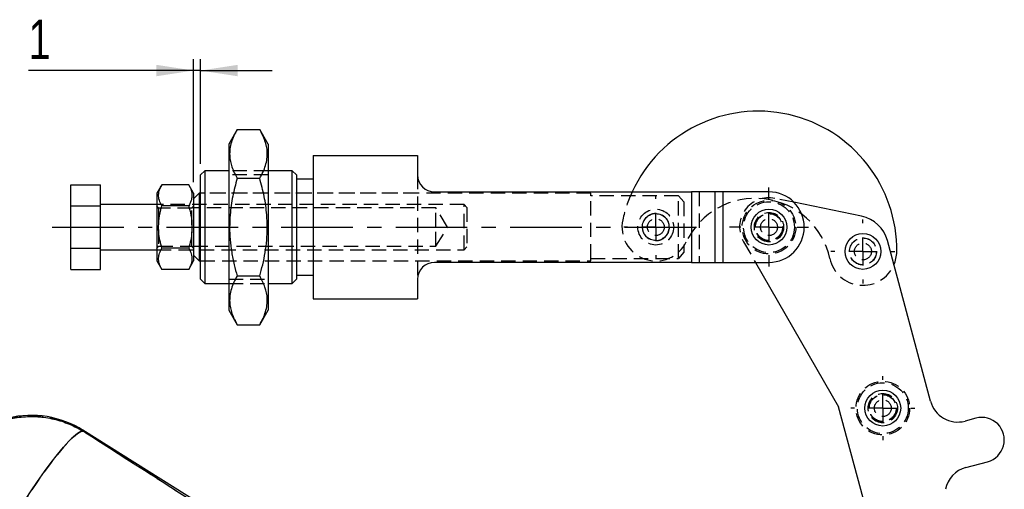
# Model space of a CAD drawing. Extents: x 27 to 387, y 27 to 288.
# Tile 13 of 19: x 99 to 187, y 246 to 288. Entities that reach past the tile are written whole.
import ezdxf

# ---------------------------------------------------------------- set-up
doc = ezdxf.new("R2010")
doc.units = 0
doc.linetypes.add('CENTERX2', pattern=[20.32, 12.7, -2.54, 2.54, -2.54])
doc.linetypes.add('HIDDEN', pattern=[1.905, 1.27, -0.635])
doc.layers.get('0').update_dxf_attribs({"linetype": 'CONTINUOUS'})
doc.styles.add('SLDTEXTSTYLE0', font='TXT', dxfattribs={"width": 0.75})
doc.dimstyles.new('SLDDIMSTYLE4', dxfattribs={"dimtxt": 3.5, "dimasz": 3.302, "dimexe": 0, "dimexo": 0.0625, "dimgap": 0.875, "dimtad": 1, "dimdec": 0, "dimlfac": 2, "dimrnd": 1e-09, "dimzin": 12, "dimtxsty": 'SLDTEXTSTYLE0', "dimsah": 1, "dimcen": 0.09, "dimazin": 3, "dimtfac": 1, "dimtdec": 0, "dimtmove": 0, "dimatfit": 3, "dimtolj": 1, "dimtzin": 12})

# ---------------------------------------------------------------- blocks, each defined once
blk = doc.blocks.new('_D_9')
at = {"color": 7, "linetype": 'CONTINUOUS'}
for p, q in [((114.897, 273.264), (114.897, 284.155)), ((115.513, 274.889), (115.513, 284.155)), ((114.897, 283.155), (100.264, 283.155)), ((115.513, 283.155), (114.897, 283.155)), ((115.513, 283.155), (121.863, 283.155))]:
    blk.add_line(p, q, dxfattribs=at)
for points in [[(114.897, 283.155), (111.595, 283.663), (111.595, 282.647)], [(115.513, 283.155), (118.815, 282.647), (118.815, 283.663)]]:
    blk.add_solid(points, dxfattribs=at)
at = {"color": 7, "linetype": 'CONTINUOUS', "insert": (100.264, 287.666, 0.05), "char_height": 3.5, "attachment_point": 1, "style": 'SLDTEXTSTYLE0'}
blk.add_mtext('1', dxfattribs=at)
blk = doc.blocks.new('SW_CENTERMARKSYMBOL_4')
at = {"color": 0, "linetype": 'CONTINUOUS'}
for p, q in [((0, 2.5), (0, 2.8375)), ((0, 0), (0, 1.25)), ((-2.5, 0), (-2.8375, 0)), ((0, 0), (-1.25, 0)), ((0, 0), (0, -1.25)), ((0, 0), (1.25, 0)), ((2.5, 0), (2.8375, 0)), ((0, -2.5), (0, -2.8375))]:
    blk.add_line(p, q, dxfattribs=at)
blk = doc.blocks.new('SW_CENTERMARKSYMBOL_5')
at = {"color": 0, "linetype": 'CONTINUOUS'}
for p, q in [((0, 2.5), (0, 3.50625)), ((0, 0), (0, 1.25)), ((-2.5, 0), (-3.50625, 0)), ((0, 0), (-1.25, 0)), ((0, 0), (0, -1.25)), ((0, 0), (1.25, 0)), ((2.5, 0), (3.50625, 0)), ((0, -2.5), (0, -3.50625))]:
    blk.add_line(p, q, dxfattribs=at)
blk = doc.blocks.new('SW_CENTERMARKSYMBOL_6')
at = {"color": 0, "linetype": 'CONTINUOUS'}
for p, q in [((0, 2.5), (0, 2.8375)), ((0, 0), (0, 1.25)), ((-2.5, 0), (-2.8375, 0)), ((0, 0), (-1.25, 0)), ((0, 0), (0, -1.25)), ((0, 0), (1.25, 0)), ((2.5, 0), (2.8375, 0)), ((0, -2.5), (0, -2.8375))]:
    blk.add_line(p, q, dxfattribs=at)
blk = doc.blocks.new('SW_CENTERMARKSYMBOL_7')
at = {"color": 0, "linetype": 'CONTINUOUS'}
for p, q in [((0, 2.5), (0, 2.8375)), ((0, 0), (0, 1.25)), ((-2.5, 0), (-2.8375, 0)), ((0, 0), (-1.25, 0)), ((0, 0), (0, -1.25)), ((0, 0), (1.25, 0)), ((2.5, 0), (2.8375, 0)), ((0, -2.5), (0, -2.8375))]:
    blk.add_line(p, q, dxfattribs=at)

msp = doc.modelspace()

# ---------------------------------------------------------------- linework, layer by layer
at = {"color": 7, "linetype": 'CONTINUOUS'}
for p, q in [((118.7626, 277.9247), (118.0126, 276.6257)), ((118.7626, 277.9247), (120.7626, 277.9247)), ((121.5126, 276.6257), (120.7626, 277.9247)), ((118.0126, 276.6257), (118.0126, 261.9032)), ((121.5126, 276.6257), (121.5126, 261.9032)), ((125.5126, 275.6144), (125.5126, 262.9144)), ((125.5126, 275.6144), (134.7626, 275.6144)), ((134.7626, 275.6144), (134.7626, 273.8894)), ((115.8876, 274.2644), (115.5126, 273.8894)), ((118.0126, 274.2644), (115.8876, 274.2644)), ((115.8876, 274.2644), (115.8876, 269.2644)), ((123.6376, 274.2644), (121.5126, 274.2644)), ((124.0126, 273.8894), (123.6376, 274.2644)), ((123.6376, 269.2644), (123.6376, 274.2644)), ((115.5126, 269.2644), (115.5126, 273.8894)), ((118.7626, 273.5946), (120.7626, 273.5946)), ((124.0126, 273.8894), (124.0126, 269.2644)), ((125.5126, 273.5144), (124.0126, 273.5144)), ((103.9969, 273.0172), (106.6469, 273.0172)), ((103.9969, 271.1408), (103.9969, 273.0172)), ((106.6469, 271.1408), (106.6469, 273.0172)), ((112.0815, 273.0172), (111.6469, 272.2644)), ((114.4623, 273.0172), (112.0815, 273.0172)), ((114.8969, 272.2644), (114.4623, 273.0172)), ((111.6469, 272.2644), (111.6469, 266.2644)), ((115.3969, 272.2644), (114.8969, 271.7644)), ((114.8969, 272.2644), (114.8969, 266.2644)), ((115.5126, 272.2644), (115.3969, 272.2644)), ((115.3969, 272.2644), (115.3969, 269.2644)), ((136.2626, 272.3894), (159.0626, 272.3894)), ((159.0626, 272.3894), (159.0626, 266.1394)), ((161.1407, 272.3894), (159.0626, 272.3894)), ((161.1407, 272.3894), (161.1407, 266.1394)), ((161.8334, 272.3894), (161.1407, 272.3894)), ((161.8334, 272.3894), (161.8334, 266.1394)), ((165.9376, 272.3894), (161.8334, 272.3894)), ((103.9969, 271.1408), (106.6469, 271.1408)), ((103.9969, 267.388), (103.9969, 271.1408)), ((111.6469, 271.2644), (106.6469, 271.2644)), ((106.6469, 267.388), (106.6469, 271.1408)), ((114.4623, 271.1408), (112.0815, 271.1408)), ((174.1502, 270.2329), (168.1536, 271.4677)), ((115.3969, 269.2644), (115.3969, 266.2644)), ((115.5126, 264.6394), (115.5126, 269.2644)), ((115.8876, 269.2644), (115.8876, 264.2644)), ((123.6376, 264.2644), (123.6376, 269.2644)), ((124.0126, 269.2644), (124.0126, 264.6394)), ((103.9969, 267.388), (106.6469, 267.388)), ((103.9969, 265.5117), (103.9969, 267.388)), ((106.6469, 265.5117), (106.6469, 267.388)), ((114.4623, 267.388), (112.0815, 267.388)), ((180.2652, 253.826), (176.4426, 268.0721)), ((106.6469, 267.2644), (111.6469, 267.2644)), ((114.8969, 266.7644), (115.3969, 266.2644)), ((111.6469, 266.2644), (112.0815, 265.5117)), ((114.4623, 265.5117), (114.8969, 266.2644)), ((115.3969, 266.2644), (115.5126, 266.2644)), ((159.0626, 266.1394), (136.2626, 266.1394)), ((159.0626, 266.1394), (161.1407, 266.1394)), ((161.1407, 266.1394), (161.8334, 266.1394)), ((161.8334, 266.1394), (165.9376, 266.1394)), ((164.7317, 266.1394), (172.1174, 253.3222)), ((103.9969, 265.5117), (106.6469, 265.5117)), ((114.4623, 265.5117), (112.0815, 265.5117)), ((118.7626, 264.9343), (120.7626, 264.9343)), ((124.0126, 265.0144), (125.5126, 265.0144)), ((115.5126, 264.6394), (115.8876, 264.2644)), ((115.8876, 264.2644), (118.0126, 264.2644)), ((121.5126, 264.2644), (123.6376, 264.2644)), ((123.6376, 264.2644), (124.0126, 264.6394)), ((134.7626, 264.6394), (134.7626, 262.9144)), ((125.5126, 262.9144), (134.7626, 262.9144)), ((118.0126, 261.9032), (118.7626, 260.6042)), ((120.7626, 260.6042), (121.5126, 261.9032)), ((118.7626, 260.6042), (120.7626, 260.6042)), ((174.5854, 244.1249), (172.1174, 253.3222)), ((184.2936, 252.3185), (183.3277, 252.0593)), ((119.3082, 242.3226), (105.0709, 251.2486)), ((183.3986, 247.9368), (185.3302, 248.4552))]:
    msp.add_line(p, q, dxfattribs=at)
at = {"color": 7, "linetype": 'HIDDEN'}
for p, q in [((121.5126, 274.2644), (118.0126, 274.2644)), ((121.5126, 273.8894), (118.0126, 273.8894)), ((134.7626, 273.8894), (134.7626, 264.6394)), ((150.1469, 272.2644), (115.5126, 272.2644)), ((134.7626, 272.2644), (115.5126, 272.2644)), ((150.1469, 272.0455), (150.1469, 272.2644)), ((157.8969, 272.0455), (150.1469, 272.0455)), ((150.1469, 266.4834), (150.1469, 272.0455)), ((157.8969, 266.4834), (157.8969, 272.0455)), ((157.8969, 272.0455), (158.3969, 271.497)), ((159.0626, 272.3894), (159.0626, 266.1394)), ((159.7553, 272.3894), (159.7553, 266.1394)), ((161.1407, 272.3894), (161.1407, 266.1394)), ((161.8334, 272.3894), (161.8334, 266.1394)), ((168.1536, 271.4677), (166.463, 271.8159)), ((138.8969, 271.2644), (111.6469, 271.2644)), ((111.7924, 270.9519), (111.6469, 271.1597)), ((111.7924, 270.9519), (111.7924, 267.5769)), ((114.7514, 270.9519), (111.7924, 270.9519)), ((114.8969, 271.1597), (114.7514, 270.9519)), ((114.7514, 267.5769), (114.7514, 270.9519)), ((136.3969, 270.9644), (114.8969, 270.9644)), ((136.3969, 269.2644), (136.3969, 270.9644)), ((137.4183, 269.2644), (136.3969, 270.9644)), ((138.8969, 267.2644), (138.8969, 271.2644)), ((139.1469, 271.0144), (138.8969, 271.2644)), ((139.1469, 271.0144), (139.1469, 267.5144)), ((158.3969, 271.497), (158.3969, 267.0319)), ((136.3969, 267.5644), (136.3969, 269.2644)), ((136.3969, 267.5644), (137.4183, 269.2644)), ((111.6469, 267.3692), (111.7924, 267.5769)), ((111.7924, 267.5769), (114.7514, 267.5769)), ((114.7514, 267.5769), (114.8969, 267.3692)), ((114.8969, 267.5644), (136.3969, 267.5644)), ((138.8969, 267.2644), (139.1469, 267.5144)), ((163.6805, 267.9638), (164.7317, 266.1394)), ((111.6469, 267.2644), (138.8969, 267.2644)), ((150.1469, 266.4834), (157.8969, 266.4834)), ((150.1469, 266.2644), (150.1469, 266.4834)), ((158.3969, 267.0319), (157.8969, 266.4834)), ((115.5126, 266.2644), (150.1469, 266.2644)), ((115.5126, 266.2644), (134.7626, 266.2644)), ((118.0126, 264.6394), (121.5126, 264.6394)), ((118.0126, 264.2644), (121.5126, 264.2644))]:
    msp.add_line(p, q, dxfattribs=at)
at = {"color": 179, "linetype": 'CENTERX2', "ltscale": 0.5}
msp.add_line((102.3453, 269.2644), (160.7064, 269.2644), dxfattribs=at)
at = {"color": 7, "linetype": 'HIDDEN', "flags": 128}
for points in [[(155.9545, 270.4631), (155.6297, 270.4343), (155.491, 270.3937)], [(157.0062, 268.8068), (157.0067, 268.8081), (157.0887, 269.1245)], [(105.0861, 251.1549), (104.8857, 251.125), (104.6065, 250.9637), (104.2536, 250.674), (103.834, 250.2616), (103.3557, 249.7343), (102.8279, 249.1023), (102.2607, 248.3777), (101.665, 247.5744), (101.0522, 246.7079), (100.4342, 245.7949), (99.8228, 244.8528)], [(105.0861, 251.1549), (105.0726, 251.2382), (105.0709, 251.2486)]]:
    msp.add_lwpolyline(points, dxfattribs=at)
at = {"color": 7, "linetype": 'CONTINUOUS', "flags": 128}
msp.add_lwpolyline([(99.8228, 244.8528), (100.4342, 245.7949), (101.0522, 246.7079), (101.665, 247.5744), (102.2607, 248.3777), (102.8279, 249.1023), (103.3557, 249.7343), (103.834, 250.2616), (104.2536, 250.674), (104.6065, 250.9637), (104.8857, 251.125), (105.0861, 251.1549)], dxfattribs=at)
at = {"color": 8, "linetype": 'CONTINUOUS', "flags": 128}
msp.add_lwpolyline([(105.0709, 251.2486), (105.0726, 251.2382), (105.0861, 251.1549)], dxfattribs=at)
at = {"color": 7, "linetype": 'HIDDEN'}
for centre, radius in [((165.9376, 269.2644), 2.3813), ((155.8969, 269.2644), 1.5875), ((165.9376, 269.2644), 2.2563), ((155.8969, 269.2644), 1.1906), ((155.8969, 269.2644), 0.75), ((165.9376, 269.2644), 1.3), ((165.9376, 269.2644), 1.225), ((165.9376, 269.2644), 1.2), ((165.9376, 269.2644), 1.1906), ((165.9376, 269.2644), 0.75), ((174.2711, 267.1066), 1.2), ((174.2711, 267.1066), 1.1906), ((174.2711, 267.1066), 0.75), ((176.031, 253.207), 2.3812), ((176.031, 253.207), 2.2562), ((176.031, 253.207), 1.3), ((176.031, 253.207), 1.2), ((176.031, 253.207), 1.1906), ((176.031, 253.207), 0.75)]:
    msp.add_circle(centre, radius, dxfattribs=at)
at = {"color": 7, "linetype": 'CONTINUOUS'}
for centre in [(165.9376, 269.2644), (174.2711, 267.1066), (176.031, 253.207)]:
    msp.add_circle(centre, 1.5875, dxfattribs=at)
for centre, radius, start, end in [((164.9747, 267.2545), 12.2976, 359.088134, 155.319839), ((136.2626, 273.8894), 1.5, 180, 270), ((165.9376, 269.2644), 3.125, 270, 90), ((173.5451, 267.2946), 3, 15.020429, 78.363983), ((174.2711, 267.1066), 3, 336.509733, 359.088134), ((136.2626, 264.6394), 1.5, 90, 180), ((182.6798, 254.4739), 2.5, 195.020429, 285.020429), ((100.4881, 243.9389), 8.6275, 57.625366, 149.555722), ((184.8119, 250.3868), 2, 285.020429, 105.020429), ((184.0465, 245.5223), 2.5, 105.020429, 168.856098)]:
    msp.add_arc(centre, radius, start, end, dxfattribs=at)
at = {"color": 7, "linetype": 'HIDDEN'}
for centre, radius, start, end in [((164.9747, 267.2545), 12.2976, 155.319839, 167.515581), ((164.7149, 265.0426), 6.7766, 12.187676, 154.416039), ((165.9376, 269.2644), 2.605, 78.363983, 209.951846), ((155.8969, 269.2644), 3, 167.515581, 334.416039), ((174.2711, 267.1066), 3, 192.187676, 336.509733)]:
    msp.add_arc(centre, radius, start, end, dxfattribs=at)
at = {"color": 7, "linetype": 'CONTINUOUS'}
msp.add_ellipse((58.1138, 208.809), major_axis=(323.4297, -202.9995), ratio=0.1594826, start_param=1.4866906, end_param=1.5255454, dxfattribs=at)
at = {"color": 7, "linetype": 'HIDDEN'}
msp.add_ellipse((58.1138, 208.809), major_axis=(323.4297, -202.9995), ratio=0.1594826, start_param=1.4866906, end_param=1.5255454, dxfattribs=at)
at = {"color": 7, "linetype": 'CONTINUOUS'}
for points, knots in [([(118.7626, 277.9247), (118.6606, 277.7376), (118.4566, 277.3635), (118.2373, 276.7874), (118.1051, 276.2004), (118.0725, 275.4662), (118.2452, 274.587), (118.589, 273.9274), (118.7626, 273.5946)], [0, 0, 0, 0, 0.1323394, 0.2646413, 0.399903, 0.5351402, 0.7654404, 1, 1, 1, 1]), ([(120.7626, 273.5946), (120.8645, 273.7816), (121.0685, 274.1558), (121.2878, 274.7318), (121.42, 275.3189), (121.4526, 276.053), (121.28, 276.9323), (120.9361, 277.5919), (120.7626, 277.9247)], [0, 0, 0, 0, 0.1323394, 0.2646413, 0.3999029, 0.5351402, 0.7654403, 1, 1, 1, 1]), ([(118.7626, 273.5946), (118.6218, 273.0659), (118.3391, 272.0039), (118.1323, 270.5486), (118.0776, 269.2626), (118.1243, 268.1507), (118.2664, 267.0374), (118.481, 265.9601), (118.6717, 265.2654), (118.7626, 264.9343)], [0, 0, 0, 0, 0.186589, 0.3748581, 0.5001797, 0.6255013, 0.7541639, 0.8828619, 1, 1, 1, 1]), ([(120.7626, 264.9343), (120.8534, 265.2654), (121.0416, 265.951), (121.2534, 267.0095), (121.3975, 268.113), (121.4483, 269.2342), (121.3944, 270.5339), (121.1871, 271.9986), (120.9046, 273.0607), (120.7626, 273.5946)], [0, 0, 0, 0, 0.1171381, 0.2426161, 0.368062, 0.4966018, 0.6251409, 0.8115726, 1, 1, 1, 1]), ([(112.0815, 271.1408), (111.9977, 271.3037), (111.8282, 271.6329), (111.7661, 272.1207), (111.8572, 272.5871), (112.0063, 272.873), (112.0815, 273.0172)], [0, 0, 0, 0, 0.2646023, 0.5349422, 0.7653403, 1, 1, 1, 1]), ([(114.4623, 273.0172), (114.5461, 272.8544), (114.7156, 272.5251), (114.7776, 272.0373), (114.6866, 271.571), (114.5375, 271.2851), (114.4623, 271.1408)], [0, 0, 0, 0, 0.2646023, 0.5349422, 0.7653403, 1, 1, 1, 1]), ([(112.0815, 267.388), (112.0189, 267.6238), (111.8932, 268.0976), (111.7823, 268.902), (111.7895, 269.8004), (111.9247, 270.5714), (112.0467, 271.0144), (112.0815, 271.1408)], [0, 0, 0, 0, 0.1920504, 0.3859564, 0.6379334, 0.8967193, 1, 1, 1, 1]), ([(114.4623, 271.1408), (114.4971, 271.0144), (114.6169, 270.5793), (114.7533, 269.8087), (114.7626, 268.9127), (114.6511, 268.1001), (114.5254, 267.6263), (114.4623, 267.388)], [0, 0, 0, 0, 0.103281, 0.3556324, 0.6140411, 0.8059156, 1, 1, 1, 1]), ([(112.0815, 265.5117), (111.9977, 265.6745), (111.8282, 266.0038), (111.7661, 266.4916), (111.8572, 266.9579), (112.0063, 267.2438), (112.0815, 267.388)], [0, 0, 0, 0, 0.2646023, 0.5349422, 0.7653402, 1, 1, 1, 1]), ([(114.4623, 267.388), (114.5461, 267.2252), (114.7156, 266.8959), (114.7776, 266.4081), (114.6866, 265.9418), (114.5375, 265.6559), (114.4623, 265.5117)], [0, 0, 0, 0, 0.2646023, 0.5349422, 0.7653403, 1, 1, 1, 1]), ([(118.7626, 264.9343), (118.6606, 264.7472), (118.4566, 264.3731), (118.2373, 263.797), (118.1051, 263.21), (118.0725, 262.4759), (118.2452, 261.5966), (118.589, 260.937), (118.7626, 260.6042)], [0, 0, 0, 0, 0.1323394, 0.2646413, 0.3999029, 0.5351402, 0.7654403, 1, 1, 1, 1]), ([(120.7626, 260.6042), (120.8645, 260.7913), (121.0685, 261.1654), (121.2878, 261.7415), (121.42, 262.3285), (121.4526, 263.0626), (121.28, 263.9419), (120.9361, 264.6015), (120.7626, 264.9343)], [0, 0, 0, 0, 0.1323394, 0.2646413, 0.399903, 0.5351402, 0.7654404, 1, 1, 1, 1]), ([(93.1057, 248.2723), (93.3376, 248.624), (93.8014, 249.3275), (94.7197, 250.2813), (95.8114, 251.1214), (97.1561, 251.8392), (98.6215, 252.3064), (100.1539, 252.4976), (101.6148, 252.4374), (103.0383, 252.1265), (104.199, 251.6746), (104.8508, 251.2927), (105.0861, 251.1549)], [0, 0, 0, 0, 0.0921145, 0.1842292, 0.2883927, 0.3925565, 0.5163431, 0.6226839, 0.7290247, 0.8346783, 0.9403318, 1, 1, 1, 1])]:
    msp.add_open_spline(points, degree=3, knots=knots, dxfattribs=at)
at = {"color": 7, "linetype": 'HIDDEN'}
for points, knots in [([(155.8969, 270.4644), (156.0257, 270.4523), (156.283, 270.4279), (156.6293, 270.2397), (156.9072, 269.9541), (157.079, 269.5804), (157.115, 269.1753), (157.0228, 268.7949), (156.8191, 268.4642), (156.5117, 268.2069), (156.1268, 268.0629), (155.7238, 268.0561), (155.3547, 268.172), (155.0375, 268.3963), (154.7994, 268.7231), (154.6828, 269.118), (154.703, 269.5178), (154.8431, 269.8793), (155.0914, 270.1835), (155.4271, 270.3919), (155.7164, 270.4606), (155.8697, 270.4639), (155.8969, 270.4644)], [0, 0, 0, 0, 0.05069999, 0.10129667, 0.15451592, 0.20979534, 0.262375, 0.31202199, 0.36244408, 0.41618129, 0.47138876, 0.52320143, 0.57209756, 0.62300272, 0.67765288, 0.73224735, 0.78327785, 0.83276849, 0.88446709, 0.93935285, 0.98924939, 1, 1, 1, 1]), ([(105.0861, 251.1549), (104.5702, 251.4368), (103.6189, 251.9567), (102.0835, 252.3599), (100.4635, 252.5227), (98.8507, 252.36), (97.3249, 251.8975), (96.0324, 251.2621), (94.8685, 250.4152), (93.8651, 249.4192), (93.3531, 248.646), (93.1057, 248.2723)], [0, 0, 0, 0, 0.1282931, 0.2365569, 0.3448208, 0.4835259, 0.5879897, 0.6924536, 0.7972375, 0.9020216, 1, 1, 1, 1])]:
    msp.add_open_spline(points, degree=3, knots=knots, dxfattribs=at)

# ---------------------------------------------------------------- block references
at = {"color": 179, "linetype": 'CONTINUOUS'}
for name, p in [('SW_CENTERMARKSYMBOL_5', (165.9376, 269.2644)), ('SW_CENTERMARKSYMBOL_4', (155.8969, 269.2644)), ('SW_CENTERMARKSYMBOL_6', (174.2711, 267.1066)), ('SW_CENTERMARKSYMBOL_7', (176.031, 253.207))]:
    msp.add_blockref(name, p, dxfattribs=at)

# ---------------------------------------------------------------- dimensions: what is measured, and where the dimension line sits
at = {"color": 7, "linetype": 'CONTINUOUS'}
dim = msp.add_linear_dim(base=(114.8969, 283.1547), p1=(115.5126, 273.8894), p2=(114.8969, 272.2644), dimstyle='SLDDIMSTYLE4', dxfattribs=at)
dim.commit()
dim.dimension.update_dxf_attribs({"geometry": '_D_9', "text_midpoint": (102.9785, 283.1547), "dimtype": 160})

doc.saveas('drawing.dxf')
